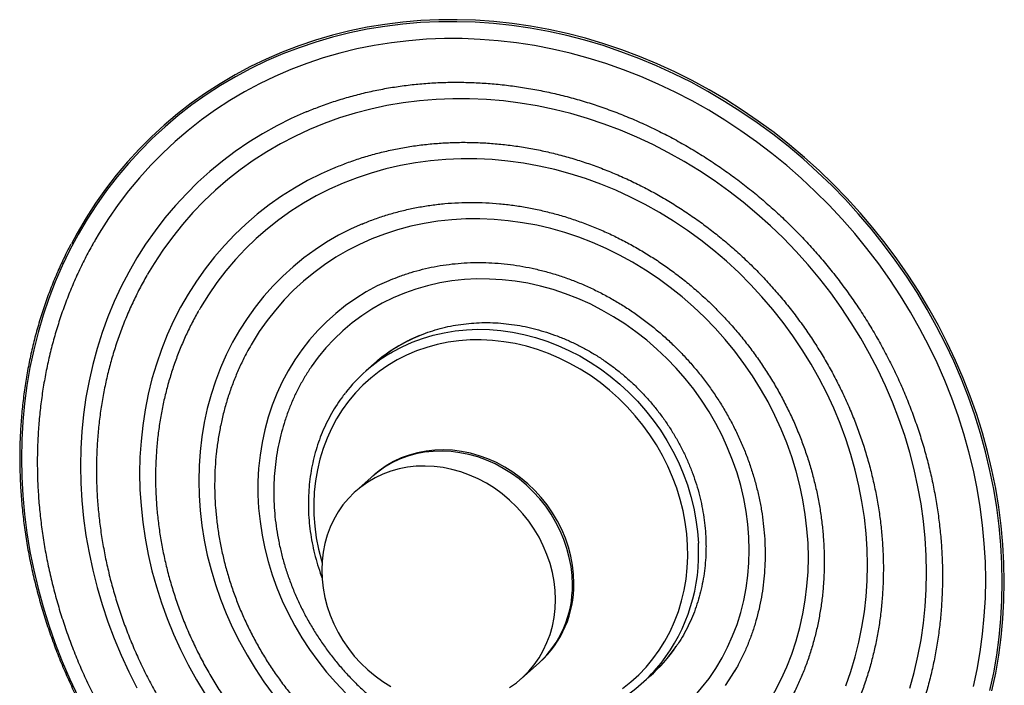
# Paper-space layout '_Dimétrica' of a CAD drawing. Header units: millimetres. Extents: x -394 to 79, y -603 to -123.
# Tile 2 of 2: x -394 to 79, y -443 to -123. Entities that reach past the tile are written whole.
import ezdxf

# ---------------------------------------------------------------- set-up
doc = ezdxf.new("R2010")
doc.units = ezdxf.units.MM

psp = doc.layouts.new('_Dimétrica')

# ---------------------------------------------------------------- linework, layer by layer
at = {"color": 7, "linetype": 'Continuous', "lineweight": 25}
for p, q in [((-223.84, -288.46), (-227.72, -291.89)), ((-223.72, -341.69), (-232.56, -349.48)), ((-153.18, -439.48), (-144.34, -431.69)), ((-95.44, -441.89), (-91.55, -438.46))]:
    psp.add_line(p, q, dxfattribs=at)
at = {"color": 7, "linetype": 'Continuous', "lineweight": 25, "flags": 128}
for points in [[(77.76, -393.12), (77.6, -384.23), (77.11, -375.31), (76.28, -366.37), (75.13, -357.42), (73.66, -348.49), (71.86, -339.57), (69.74, -330.69), (67.3, -321.86), (64.55, -313.08), (61.49, -304.37), (58.12, -295.75), (54.45, -287.22), (50.48, -278.8), (46.22, -270.49), (41.67, -262.32), (36.85, -254.28), (31.76, -246.4), (26.4, -238.69), (20.78, -231.15), (14.91, -223.79), (8.8, -216.63), (2.46, -209.67), (-4.11, -202.93), (-10.89, -196.41), (-17.87, -190.13), (-25.05, -184.09), (-32.42, -178.3), (-39.96, -172.77), (-47.67, -167.51), (-55.53, -162.52), (-63.53, -157.81), (-71.67, -153.38), (-79.93, -149.26), (-88.29, -145.43), (-96.75, -141.91), (-105.3, -138.69), (-113.92, -135.79), (-122.6, -133.21), (-131.33, -130.96), (-140.1, -129.02), (-148.89, -127.42), (-157.69, -126.14), (-166.5, -125.2), (-175.29, -124.59), (-184.05, -124.31), (-192.78, -124.37), (-201.47, -124.76), (-210.09, -125.49), (-218.63, -126.55), (-227.09, -127.94), (-235.46, -129.66), (-243.71, -131.71), (-251.85, -134.08), (-259.85, -136.77), (-267.71, -139.78), (-275.42, -143.1), (-282.96, -146.73), (-290.33, -150.67), (-297.51, -154.9), (-304.5, -159.42), (-311.28, -164.23), (-317.84, -169.32), (-324.18, -174.67), (-330.29, -180.3), (-336.16, -186.18), (-341.78, -192.3), (-347.14, -198.67), (-352.24, -205.26), (-357.06, -212.08), (-361.6, -219.11), (-365.86, -226.34), (-369.83, -233.76), (-373.5, -241.37), (-376.87, -249.14), (-379.94, -257.08), (-382.69, -265.16), (-385.13, -273.38), (-387.24, -281.73), (-389.04, -290.19), (-390.52, -298.76), (-391.67, -307.41), (-392.49, -316.14), (-392.98, -324.94), (-393.15, -333.8), (-392.98, -342.69), (-392.49, -351.61), (-391.67, -360.55), (-390.52, -369.5), (-389.04, -378.43), (-387.24, -387.35), (-385.13, -396.23), (-382.69, -405.06), (-379.94, -413.84), (-376.87, -422.55), (-373.5, -431.17), (-369.83, -439.7), (-365.86, -448.12)], [(78.75, -393.06), (78.58, -384.14), (78.08, -375.18), (77.26, -366.21), (76.11, -357.24), (74.63, -348.27), (72.82, -339.33), (70.7, -330.42), (68.25, -321.55), (65.49, -312.74), (62.41, -304.01), (59.03, -295.36), (55.35, -286.8), (51.37, -278.35), (47.09, -270.01), (42.53, -261.81), (37.69, -253.75), (32.58, -245.84), (27.2, -238.1), (21.57, -230.53), (15.68, -223.15), (9.55, -215.97), (3.19, -208.99), (-3.4, -202.22), (-10.21, -195.68), (-17.21, -189.38), (-24.42, -183.32), (-31.81, -177.51), (-39.38, -171.96), (-47.11, -166.68), (-55, -161.67), (-63.03, -156.95), (-71.19, -152.51), (-79.48, -148.37), (-87.87, -144.53), (-96.36, -140.99), (-104.93, -137.77), (-113.58, -134.86), (-122.29, -132.27), (-131.05, -130.01), (-139.85, -128.07), (-148.67, -126.46), (-157.51, -125.18), (-166.34, -124.23), (-175.16, -123.62), (-183.96, -123.34), (-192.72, -123.4), (-201.43, -123.79), (-210.08, -124.52), (-218.65, -125.59), (-227.14, -126.98), (-235.53, -128.71), (-243.82, -130.76), (-251.98, -133.14), (-260.01, -135.84), (-267.9, -138.86), (-275.63, -142.2), (-283.2, -145.84), (-290.59, -149.79), (-297.8, -154.03), (-304.81, -158.57), (-311.61, -163.39), (-318.2, -168.5), (-324.56, -173.87), (-330.69, -179.51), (-336.58, -185.41), (-342.21, -191.56), (-347.59, -197.95), (-352.71, -204.57), (-357.55, -211.41), (-362.11, -218.46), (-366.38, -225.71), (-369.15, -230.82)], [(69.81, -392.12), (69.65, -383.37), (69.15, -374.59), (68.33, -365.8), (67.18, -357), (65.7, -348.21), (63.9, -339.44), (61.78, -330.71), (59.34, -322.02), (56.58, -313.4), (53.52, -304.85), (50.14, -296.38), (46.47, -288.01), (42.5, -279.75), (38.24, -271.61), (33.7, -263.6), (28.88, -255.74), (23.78, -248.03), (18.43, -240.5), (12.82, -233.14), (6.96, -225.97), (0.86, -219), (-5.46, -212.23), (-12.01, -205.69), (-18.77, -199.38), (-25.73, -193.3), (-32.88, -187.47), (-40.21, -181.9), (-47.71, -176.59), (-55.37, -171.55), (-63.18, -166.78), (-71.13, -162.31), (-79.2, -158.12), (-87.39, -154.24), (-95.68, -150.65), (-104.06, -147.38), (-112.51, -144.42), (-121.03, -141.77), (-129.61, -139.45), (-138.22, -137.45), (-146.87, -135.78), (-155.53, -134.44), (-164.19, -133.43), (-172.84, -132.76), (-181.47, -132.42), (-190.07, -132.41), (-198.62, -132.74), (-207.11, -133.41), (-215.53, -134.4), (-223.86, -135.73), (-232.1, -137.39), (-240.23, -139.38), (-248.24, -141.69), (-256.12, -144.33), (-263.86, -147.28), (-271.44, -150.55), (-278.86, -154.12), (-286.11, -158), (-293.16, -162.17), (-300.02, -166.64), (-306.68, -171.39), (-313.11, -176.42), (-319.33, -181.73), (-325.3, -187.29), (-331.04, -193.11), (-336.52, -199.18), (-341.75, -205.49), (-346.71, -212.03), (-351.39, -218.78), (-355.79, -225.75), (-357.88, -229.29)], [(41.43, -388.55), (41.26, -380.34), (40.77, -372.1), (39.94, -363.86), (38.78, -355.61), (37.3, -347.37), (35.49, -339.16), (33.36, -330.99), (30.92, -322.87), (28.16, -314.82), (25.09, -306.86), (21.71, -298.98), (18.04, -291.22), (14.07, -283.57), (9.82, -276.06), (5.29, -268.69), (0.49, -261.48), (-4.58, -254.44), (-9.9, -247.59), (-15.46, -240.92), (-21.27, -234.46), (-27.29, -228.21), (-33.54, -222.19), (-39.99, -216.4), (-46.64, -210.86), (-53.48, -205.57), (-60.49, -200.55), (-67.65, -195.8), (-74.97, -191.32), (-82.43, -187.13), (-90.01, -183.24), (-97.71, -179.64), (-105.5, -176.36), (-113.38, -173.38), (-121.34, -170.72), (-129.35, -168.38), (-137.42, -166.36), (-145.51, -164.67), (-153.63, -163.32), (-161.75, -162.29), (-169.87, -161.6), (-177.97, -161.25), (-186.03, -161.24), (-194.05, -161.56), (-202, -162.21), (-209.88, -163.2), (-217.68, -164.53), (-225.37, -166.19), (-232.95, -168.17), (-240.41, -170.48), (-247.73, -173.11), (-254.9, -176.06), (-261.91, -179.32), (-268.74, -182.88), (-275.39, -186.75), (-281.84, -190.91), (-288.09, -195.36), (-294.12, -200.08), (-299.92, -205.08), (-305.49, -210.34), (-310.81, -215.86), (-315.87, -221.63), (-320.67, -227.63), (-325.2, -233.85), (-329.46, -240.29), (-332.56, -245.44)], [(-256.17, -167.46), (-256.44, -167.57), (-263.6, -170.77), (-270.59, -174.27), (-277.4, -178.08), (-284.02, -182.17), (-290.45, -186.56), (-296.66, -191.22), (-302.65, -196.16), (-308.42, -201.36), (-313.94, -206.81), (-319.22, -212.52), (-324.24, -218.46), (-329, -224.63), (-333.49, -231.02), (-337.71, -237.63), (-341.63, -244.43), (-345.27, -251.41), (-348.61, -258.58), (-351.64, -265.91), (-354.37, -273.4), (-356.79, -281.02), (-358.9, -288.78), (-360.69, -296.66), (-362.15, -304.64), (-363.29, -312.72), (-364.11, -320.87), (-364.6, -329.09), (-364.77, -337.37), (-364.6, -345.69), (-364.11, -354.04), (-363.29, -362.4), (-362.15, -370.76), (-360.69, -379.11), (-358.9, -387.44), (-356.79, -395.73), (-354.37, -403.96), (-351.64, -412.14), (-348.61, -420.23), (-345.27, -428.24), (-341.63, -436.15), (-337.71, -443.94)], [(13.05, -384.97), (12.88, -377.39), (12.39, -369.78), (11.57, -362.17), (10.42, -354.55), (8.94, -346.95), (7.15, -339.38), (5.03, -331.86), (2.61, -324.4), (-0.13, -317.02), (-3.17, -309.72), (-6.51, -302.53), (-10.14, -295.46), (-14.06, -288.52), (-18.25, -281.72), (-22.71, -275.08), (-27.44, -268.61), (-32.41, -262.33), (-37.63, -256.23), (-43.07, -250.35), (-48.74, -244.69), (-54.62, -239.25), (-60.7, -234.05), (-66.97, -229.11), (-73.41, -224.42), (-80.01, -220), (-86.76, -215.86), (-93.65, -212), (-100.67, -208.44), (-107.79, -205.17), (-115.01, -202.21), (-122.32, -199.56), (-129.69, -197.23), (-137.11, -195.22), (-144.58, -193.53), (-152.07, -192.17), (-159.57, -191.14), (-167.06, -190.45), (-174.54, -190.09), (-181.99, -190.06), (-189.39, -190.37), (-196.73, -191.01), (-203.99, -191.99), (-211.17, -193.29), (-218.24, -194.93), (-225.19, -196.89), (-232.01, -199.17), (-238.69, -201.76), (-245.22, -204.68), (-251.57, -207.89), (-257.75, -211.41), (-263.73, -215.22), (-269.5, -219.32), (-275.06, -223.69), (-280.4, -228.34), (-285.49, -233.24), (-290.34, -238.4), (-294.94, -243.8), (-299.26, -249.43), (-303.32, -255.28), (-307.09, -261.34), (-307.86, -262.65)], [(-243.48, -194.66), (-249.25, -197.26), (-255.76, -200.55), (-262.1, -204.15), (-268.24, -208.03), (-274.18, -212.21), (-279.9, -216.67), (-285.4, -221.4), (-290.66, -226.39), (-295.67, -231.63), (-300.43, -237.12), (-304.92, -242.85), (-309.14, -248.79), (-313.08, -254.95), (-316.73, -261.31), (-320.09, -267.86), (-323.15, -274.59), (-325.9, -281.48), (-328.34, -288.52), (-330.46, -295.7), (-332.26, -303.01), (-333.74, -310.43), (-334.9, -317.95), (-335.72, -325.55), (-336.22, -333.22), (-336.38, -340.95), (-336.22, -348.72), (-335.72, -356.51), (-334.9, -364.32), (-333.74, -372.13), (-332.26, -379.92), (-330.46, -387.68), (-328.34, -395.4), (-325.9, -403.06), (-323.15, -410.64), (-320.09, -418.14), (-316.73, -425.53), (-313.08, -432.81), (-309.14, -439.97), (-304.92, -446.98)], [(-229.45, -221.3), (-234.87, -223.74), (-240.83, -226.78), (-246.61, -230.11), (-252.19, -233.75), (-257.57, -237.66), (-262.72, -241.86), (-267.65, -246.32), (-272.33, -251.03), (-276.76, -256), (-280.93, -261.2), (-284.83, -266.63), (-288.45, -272.27), (-291.78, -278.11), (-294.81, -284.13), (-297.55, -290.33), (-299.98, -296.7), (-302.09, -303.21), (-303.89, -309.85), (-305.36, -316.61), (-306.51, -323.47), (-307.34, -330.42), (-307.83, -337.44), (-308, -344.52), (-307.83, -351.64), (-307.34, -358.79), (-306.51, -365.95), (-305.36, -373.1), (-303.89, -380.23), (-302.09, -387.33), (-299.98, -394.37), (-297.55, -401.34), (-294.81, -408.24), (-291.78, -415.03), (-288.45, -421.71), (-284.83, -428.26), (-280.93, -434.67), (-276.76, -440.92), (-272.33, -447)], [(-15.34, -381.4), (-15.5, -374.5), (-15.99, -367.57), (-16.81, -360.64), (-17.95, -353.71), (-19.41, -346.8), (-21.19, -339.93), (-23.28, -333.12), (-25.69, -326.38), (-28.39, -319.72), (-31.4, -313.16), (-34.69, -306.72), (-38.27, -300.41), (-42.12, -294.24), (-46.24, -288.23), (-50.62, -282.4), (-55.24, -276.75), (-60.09, -271.3), (-65.17, -266.07), (-70.47, -261.06), (-75.96, -256.28), (-81.64, -251.75), (-87.5, -247.47), (-93.52, -243.47), (-99.69, -239.74), (-105.99, -236.29), (-112.4, -233.14), (-118.93, -230.28), (-125.54, -227.74), (-132.23, -225.5), (-138.97, -223.58), (-145.76, -221.99), (-152.57, -220.72), (-159.4, -219.77), (-166.22, -219.16), (-173.02, -218.88), (-179.79, -218.93), (-186.51, -219.32), (-193.16, -220.03), (-199.73, -221.08), (-206.2, -222.45), (-212.56, -224.15), (-218.8, -226.17), (-224.89, -228.5), (-230.83, -231.15), (-236.6, -234.1), (-242.19, -237.34), (-247.59, -240.88), (-252.78, -244.7), (-257.75, -248.79), (-262.49, -253.15), (-266.99, -257.75), (-271.23, -262.61), (-275.22, -267.69), (-278.94, -273), (-282.37, -278.51), (-282.81, -279.25)], [(-215.74, -248.08), (-216.82, -248.54), (-222.27, -251.09), (-227.55, -253.94), (-232.65, -257.09), (-237.54, -260.53), (-242.21, -264.24), (-246.66, -268.22), (-250.87, -272.46), (-254.82, -276.94), (-258.52, -281.66), (-261.94, -286.59), (-265.08, -291.74), (-267.93, -297.07), (-270.49, -302.59), (-272.74, -308.27), (-274.68, -314.1), (-276.3, -320.06), (-277.61, -326.14), (-278.59, -332.32), (-279.25, -338.58), (-279.58, -344.91), (-279.58, -351.29), (-279.25, -357.71), (-278.59, -364.14), (-277.61, -370.56), (-276.3, -376.97), (-274.68, -383.34), (-272.74, -389.66), (-270.49, -395.91), (-267.93, -402.07), (-265.08, -408.12), (-261.94, -414.06), (-258.52, -419.86), (-254.82, -425.5), (-250.87, -430.98), (-246.66, -436.28), (-242.21, -441.38), (-237.54, -446.27)], [(-43.72, -377.82), (-43.88, -371.63), (-44.38, -365.42), (-45.19, -359.21), (-46.34, -353), (-47.8, -346.83), (-49.58, -340.7), (-51.68, -334.64), (-54.08, -328.67), (-56.77, -322.79), (-59.76, -317.03), (-63.03, -311.4), (-66.58, -305.93), (-70.38, -300.62), (-74.44, -295.49), (-78.74, -290.56), (-83.27, -285.84), (-88.01, -281.34), (-92.95, -277.08), (-98.08, -273.06), (-103.38, -269.31), (-108.83, -265.83), (-114.43, -262.63), (-120.15, -259.73), (-125.98, -257.12), (-131.9, -254.81), (-137.9, -252.82), (-143.95, -251.15), (-150.05, -249.81), (-156.16, -248.79), (-162.28, -248.1), (-168.39, -247.74), (-174.46, -247.72), (-180.49, -248.03), (-186.45, -248.68), (-192.33, -249.65), (-198.11, -250.96), (-203.77, -252.59), (-209.3, -254.53), (-214.68, -256.8), (-219.89, -259.37), (-224.93, -262.23), (-229.77, -265.4), (-234.41, -268.84), (-238.82, -272.56), (-243, -276.54), (-246.94, -280.77), (-250.61, -285.23), (-254.02, -289.93), (-254.05, -289.97)], [(-128.61, -394.38), (-128.78, -390.03), (-129.27, -385.66), (-130.09, -381.31), (-131.23, -376.99), (-132.68, -372.72), (-134.44, -368.55), (-136.49, -364.48), (-138.83, -360.55), (-141.44, -356.78), (-144.3, -353.18), (-147.4, -349.78), (-150.71, -346.61), (-154.23, -343.67), (-157.93, -340.99), (-161.78, -338.58), (-165.77, -336.46), (-169.87, -334.64), (-174.05, -333.12), (-178.3, -331.93), (-182.59, -331.06), (-186.89, -330.51), (-191.17, -330.31), (-195.42, -330.43), (-199.61, -330.89), (-203.71, -331.68), (-207.7, -332.8), (-211.55, -334.24), (-215.24, -335.99), (-218.76, -338.04), (-222.08, -340.38), (-224.42, -342.31)], [(-128.61, -394.38), (-128.78, -390.03), (-129.27, -385.66), (-130.09, -381.31), (-131.23, -376.99), (-132.68, -372.72), (-134.44, -368.55), (-136.49, -364.48), (-138.83, -360.55), (-141.44, -356.78), (-144.3, -353.18), (-147.4, -349.78), (-150.71, -346.61), (-154.23, -343.67), (-157.93, -340.99), (-161.78, -338.58), (-165.77, -336.46), (-169.87, -334.64), (-174.05, -333.12), (-178.3, -331.93), (-182.59, -331.06), (-186.89, -330.51), (-191.17, -330.31), (-195.42, -330.43), (-199.61, -330.89), (-203.71, -331.68), (-207.7, -332.8), (-211.55, -334.24), (-215.24, -335.99), (-218.76, -338.04), (-222.08, -340.38), (-224.42, -342.31)], [(-127.91, -393.76), (-128.07, -389.41), (-128.56, -385.04), (-129.38, -380.68), (-130.52, -376.36), (-131.97, -372.1), (-133.73, -367.92), (-135.79, -363.86), (-138.12, -359.93), (-140.73, -356.15), (-143.59, -352.56), (-146.69, -349.16), (-150.01, -345.99), (-153.52, -343.05), (-157.22, -340.37), (-161.07, -337.96), (-165.06, -335.84), (-169.16, -334.02), (-173.34, -332.5), (-177.59, -331.3), (-181.88, -330.43), (-186.18, -329.89), (-190.47, -329.68), (-194.72, -329.81), (-198.9, -330.27), (-203, -331.06), (-206.99, -332.18), (-210.84, -333.61), (-214.54, -335.36), (-218.05, -337.41), (-221.37, -339.75), (-223.72, -341.69)], [(-136.74, -401.55), (-136.91, -397.2), (-137.4, -392.84), (-138.22, -388.48), (-139.36, -384.16), (-140.81, -379.9), (-142.57, -375.72), (-144.63, -371.65), (-146.96, -367.72), (-149.57, -363.95), (-152.43, -360.35), (-155.53, -356.96), (-158.84, -353.78), (-162.36, -350.84), (-166.06, -348.16), (-169.91, -345.76), (-173.9, -343.63), (-178, -341.81), (-182.18, -340.3), (-186.43, -339.1), (-190.72, -338.23), (-195.02, -337.69), (-199.31, -337.48), (-203.55, -337.6), (-207.74, -338.06), (-211.84, -338.85), (-215.83, -339.97), (-219.68, -341.41), (-223.38, -343.16), (-226.89, -345.21), (-230.21, -347.55), (-233.31, -350.16), (-236.17, -353.04), (-238.78, -356.15), (-241.11, -359.5), (-243.17, -363.05), (-244.92, -366.78), (-246.38, -370.67), (-247.52, -374.71), (-248.34, -378.86), (-248.83, -383.1), (-248.99, -387.41), (-248.83, -391.76), (-248.34, -396.13), (-247.52, -400.49), (-246.38, -404.81), (-244.92, -409.07), (-243.17, -413.25), (-241.11, -417.31), (-238.78, -421.24), (-236.17, -425.02), (-233.31, -428.61), (-230.21, -432.01), (-226.89, -435.18), (-223.38, -438.12), (-219.68, -440.8), (-215.83, -443.21)], [(-103.34, -471.28), (-98.08, -468.88), (-92.95, -466.16), (-88.01, -463.14), (-83.27, -459.84), (-78.74, -456.25), (-74.44, -452.41), (-70.38, -448.3), (-66.58, -443.95), (-63.03, -439.37), (-59.76, -434.57), (-56.77, -429.56), (-54.08, -424.36), (-51.68, -418.99), (-49.58, -413.46), (-47.8, -407.78), (-46.34, -401.98), (-45.19, -396.06), (-44.38, -390.05), (-43.88, -383.96), (-43.72, -377.82)], [(-89.93, -498.18), (-87.5, -497.13), (-81.64, -494.33), (-75.96, -491.24), (-70.47, -487.84), (-65.17, -484.16), (-60.09, -480.21), (-55.24, -475.98), (-50.62, -471.5), (-46.24, -466.77), (-42.12, -461.8), (-38.27, -456.6), (-34.69, -451.19), (-31.4, -445.58), (-28.39, -439.78), (-25.69, -433.8), (-23.28, -427.67), (-21.19, -421.38), (-19.41, -414.96), (-17.95, -408.42), (-16.81, -401.78), (-15.99, -395.06), (-15.5, -388.25), (-15.34, -381.4)], [(2.61, -442.91), (5.03, -436.06), (7.15, -429.07), (8.94, -421.96), (10.42, -414.73), (11.57, -407.4), (12.39, -399.99), (12.88, -392.51), (13.05, -384.97)], [(33.36, -444.07), (35.49, -436.44), (37.3, -428.69), (38.78, -420.82), (39.94, -412.86), (40.77, -404.82), (41.26, -396.71), (41.43, -388.55)], [(63.9, -443.31), (65.7, -435), (67.18, -426.58), (68.33, -418.07), (69.15, -409.49), (69.65, -400.83), (69.81, -392.12)], [(71.86, -445.19), (73.66, -436.73), (75.13, -428.16), (76.28, -419.51), (77.11, -410.78), (77.6, -401.98), (77.76, -393.12)], [(72.82, -445.3), (74.63, -436.81), (76.11, -428.22), (77.26, -419.53), (78.08, -410.77), (78.58, -401.94), (78.75, -393.06)], [(-158.84, -443.76), (-155.53, -441.42), (-152.43, -438.8), (-149.57, -435.93), (-146.96, -432.81), (-144.63, -429.47), (-142.57, -425.92), (-140.81, -422.19), (-139.36, -418.29), (-138.22, -414.26), (-137.4, -410.11), (-136.91, -405.86), (-136.74, -401.55)], [(-55.12, -442.82), (-51.84, -437.78), (-50.61, -435.72)]]:
    psp.add_lwpolyline(points, dxfattribs=at)
at = {"color": 8, "linetype": 'Continuous', "lineweight": 25, "flags": 128}
for points in [[(-215.97, -283.33), (-214.96, -282.74), (-210.32, -280.28), (-205.5, -278.11), (-200.53, -276.26), (-195.42, -274.73), (-190.2, -273.52), (-184.87, -272.64), (-179.46, -272.09), (-173.99, -271.88), (-168.48, -272), (-162.94, -272.45), (-157.4, -273.23), (-151.87, -274.34), (-146.38, -275.78), (-140.93, -277.54), (-135.57, -279.61), (-130.29, -281.98), (-125.12, -284.66), (-120.08, -287.62), (-115.19, -290.87), (-110.46, -294.38), (-105.91, -298.14), (-101.55, -302.15), (-97.41, -306.38), (-93.49, -310.83), (-89.81, -315.47), (-86.38, -320.29), (-83.22, -325.28), (-80.33, -330.41), (-77.73, -335.67), (-75.42, -341.05), (-73.41, -346.51), (-71.72, -352.04), (-70.34, -357.63), (-69.28, -363.24), (-68.54, -368.88), (-68.13, -374.5)], [(-73.28, -375.44), (-73.69, -369.94), (-74.42, -364.43), (-75.47, -358.93), (-76.84, -353.47), (-78.53, -348.06), (-80.52, -342.73), (-82.81, -337.48), (-85.4, -332.35), (-88.27, -327.35), (-91.42, -322.5), (-94.82, -317.81), (-98.47, -313.31), (-102.36, -309.01), (-106.47, -304.93), (-110.79, -301.07), (-115.3, -297.46), (-119.98, -294.11), (-124.82, -291.03), (-129.79, -288.22), (-134.89, -285.71), (-140.09, -283.51), (-145.38, -281.61), (-150.73, -280.02), (-156.12, -278.76), (-161.54, -277.82), (-166.96, -277.22), (-172.37, -276.94), (-177.75, -277), (-183.07, -277.39), (-188.32, -278.11), (-193.47, -279.16), (-198.52, -280.53), (-203.43, -282.23), (-208.2, -284.24), (-212.8, -286.55), (-217.22, -289.16), (-221.44, -292.06), (-225.45, -295.24), (-229.24, -298.68), (-232.78, -302.38), (-236.06, -306.31), (-239.08, -310.48), (-241.82, -314.85), (-244.27, -319.42), (-246.43, -324.16), (-248.28, -329.07), (-249.83, -334.11), (-251.05, -339.29), (-251.95, -344.56), (-252.53, -349.93), (-252.78, -355.36), (-252.71, -360.83), (-252.3, -366.33), (-251.58, -371.84), (-250.52, -377.34), (-249.15, -382.8), (-248.88, -383.76)], [(-104.55, -444.21), (-100.54, -441.04), (-96.75, -437.59), (-93.21, -433.9), (-89.93, -429.96), (-86.91, -425.8), (-84.17, -421.43), (-81.72, -416.86), (-79.56, -412.11), (-77.71, -407.21), (-76.17, -402.16), (-74.94, -396.99), (-74.04, -391.71), (-73.46, -386.35), (-73.21, -380.92), (-73.28, -375.44)]]:
    psp.add_lwpolyline(points, dxfattribs=at)
at = {"color": 7, "linetype": 'Continuous', "lineweight": 25}
for centre, radius, start, end in [((-171.91, -347.42), 78.57, 112.4791, 131.3711), ((-172.06, -347.22), 78.32, 116.9613, 131.3851), ((-176.15, -350.37), 77.98, 120.7137, 142.0264), ((-178.68, -395.21), 50.08, 312.1903, 0.9454), ((-177.97, -394.59), 50.08, 312.1903, 0.9454), ((-143.35, -379.77), 78.28, 311.4309, 325.6429), ((-143.35, -379.77), 78.28, 311.4312, 325.5667), ((-147.01, -383.42), 77.96, 301.1824, 321.457)]:
    psp.add_arc(centre, radius, start, end, dxfattribs=at)
at = {"color": 8, "linetype": 'Continuous', "lineweight": 25}
psp.add_arc((-153.53, -379.45), 85.54, 322.1021, 3.3192, dxfattribs=at)
at = {"color": 7, "linetype": 'Continuous', "lineweight": 25}
for points, knots in [([(-256.27, -167.52), (-254.28, -166.71), (-250, -164.95), (-243.27, -162.6), (-236.14, -160.41), (-228.88, -158.51), (-221.53, -156.9), (-214.08, -155.58), (-206.55, -154.56), (-198.96, -153.84), (-191.3, -153.42), (-183.6, -153.29), (-175.86, -153.46), (-168.1, -153.93), (-160.32, -154.7), (-152.53, -155.76), (-144.76, -157.12), (-137, -158.77), (-129.27, -160.71), (-121.58, -162.94), (-113.94, -165.45), (-106.36, -168.25), (-98.86, -171.32), (-91.43, -174.66), (-84.11, -178.28), (-76.88, -182.15), (-69.77, -186.28), (-62.79, -190.67), (-55.93, -195.29), (-49.23, -200.16), (-42.67, -205.26), (-36.28, -210.58), (-30.06, -216.12), (-24.03, -221.87), (-18.18, -227.82), (-12.53, -233.97), (-7.08, -240.29), (-1.85, -246.79), (3.15, -253.46), (7.93, -260.28), (12.48, -267.25), (16.78, -274.35), (20.84, -281.58), (24.64, -288.93), (28.19, -296.38), (31.47, -303.92), (34.48, -311.55), (37.22, -319.25), (39.68, -327.01), (41.87, -334.83), (43.77, -342.68), (45.38, -350.56), (46.71, -358.46), (47.75, -366.37), (48.49, -374.27), (48.94, -382.01), (49.06, -387.39), (49.06, -390.15), (49.06, -390.43)], [0, 0, 0, 0, 0.015957, 0.034271, 0.052578, 0.070878, 0.089169, 0.107453, 0.125728, 0.143996, 0.162255, 0.180507, 0.198752, 0.21699, 0.235221, 0.253446, 0.271665, 0.289878, 0.308087, 0.326292, 0.344492, 0.362688, 0.380881, 0.399072, 0.417259, 0.435444, 0.453627, 0.471808, 0.489988, 0.508166, 0.526342, 0.544518, 0.562693, 0.580867, 0.599041, 0.617214, 0.635386, 0.653559, 0.671731, 0.689903, 0.708075, 0.726248, 0.744421, 0.762595, 0.780769, 0.798944, 0.817121, 0.835298, 0.853478, 0.871659, 0.889843, 0.908029, 0.926218, 0.944411, 0.962607, 0.980808, 0.998063, 1, 1, 1, 1]), ([(-243.61, -194.73), (-241.64, -193.92), (-237.55, -192.23), (-231.18, -190.01), (-224.54, -188), (-217.79, -186.29), (-210.94, -184.87), (-204.01, -183.74), (-196.99, -182.91), (-189.92, -182.37), (-182.79, -182.13), (-175.61, -182.19), (-168.41, -182.55), (-161.19, -183.21), (-153.97, -184.16), (-146.75, -185.41), (-139.55, -186.95), (-132.37, -188.78), (-125.24, -190.89), (-118.16, -193.29), (-111.15, -195.97), (-104.21, -198.92), (-97.36, -202.15), (-90.61, -205.64), (-83.96, -209.39), (-77.44, -213.39), (-71.05, -217.64), (-64.8, -222.13), (-58.71, -226.85), (-52.77, -231.79), (-47.01, -236.95), (-41.43, -242.32), (-36.04, -247.89), (-30.86, -253.65), (-25.87, -259.58), (-21.11, -265.69), (-16.57, -271.96), (-12.26, -278.38), (-8.2, -284.94), (-4.37, -291.62), (-0.8, -298.43), (2.51, -305.33), (5.56, -312.34), (8.34, -319.43), (10.85, -326.58), (13.08, -333.8), (15.03, -341.07), (16.7, -348.37), (18.08, -355.69), (19.18, -363.03), (19.98, -370.36), (20.49, -377.69), (20.67, -383.18), (20.68, -386.23), (20.68, -386.85)], [0, 0, 0, 0, 0.018307, 0.037978, 0.057639, 0.07729, 0.09693, 0.11656, 0.136178, 0.155785, 0.175383, 0.19497, 0.214547, 0.234116, 0.253676, 0.273228, 0.292773, 0.312311, 0.331843, 0.35137, 0.370892, 0.390409, 0.409923, 0.429433, 0.44894, 0.468445, 0.487947, 0.507448, 0.526946, 0.546443, 0.565939, 0.585434, 0.604928, 0.624422, 0.643915, 0.663408, 0.6829, 0.702393, 0.721886, 0.741379, 0.760873, 0.780368, 0.799864, 0.819361, 0.838861, 0.858362, 0.877867, 0.897374, 0.916885, 0.9364, 0.95592, 0.975445, 0.994977, 1, 1, 1, 1]), ([(-229.58, -221.4), (-228.74, -221.04), (-225.98, -219.84), (-221.14, -218.11), (-215.09, -216.2), (-208.92, -214.59), (-202.66, -213.27), (-196.3, -212.25), (-189.87, -211.52), (-183.37, -211.08), (-176.83, -210.95), (-170.25, -211.11), (-163.64, -211.57), (-157.02, -212.33), (-150.4, -213.38), (-143.8, -214.73), (-137.22, -216.36), (-130.68, -218.28), (-124.2, -220.49), (-117.78, -222.97), (-111.43, -225.73), (-105.18, -228.75), (-99.03, -232.04), (-92.99, -235.59), (-87.08, -239.38), (-81.3, -243.42), (-75.67, -247.69), (-70.21, -252.19), (-64.91, -256.9), (-59.8, -261.82), (-54.87, -266.94), (-50.15, -272.25), (-45.63, -277.74), (-41.34, -283.39), (-37.27, -289.2), (-33.44, -295.15), (-29.85, -301.23), (-26.51, -307.44), (-23.42, -313.75), (-20.6, -320.16), (-18.04, -326.66), (-15.76, -333.22), (-13.75, -339.84), (-12.02, -346.51), (-10.58, -353.2), (-9.42, -359.92), (-8.55, -366.64), (-7.98, -373.36), (-7.73, -378.9), (-7.71, -382.2), (-7.7, -383.27)], [0, 0, 0, 0, 0.009379, 0.030874, 0.052355, 0.073821, 0.095272, 0.116707, 0.138127, 0.159531, 0.180921, 0.202296, 0.223658, 0.245007, 0.266345, 0.287672, 0.30899, 0.330298, 0.351599, 0.372893, 0.394181, 0.415464, 0.436741, 0.458015, 0.479285, 0.500552, 0.521817, 0.543079, 0.56434, 0.585599, 0.606856, 0.628113, 0.64937, 0.670625, 0.691881, 0.713137, 0.734393, 0.75565, 0.776908, 0.798168, 0.819429, 0.840694, 0.861961, 0.883232, 0.904508, 0.925788, 0.947075, 0.96837, 0.989672, 1, 1, 1, 1]), ([(-369.38, -231.05), (-370.23, -232.68), (-372.32, -236.68), (-375.34, -243.23), (-378.46, -250.65), (-381.3, -258.22), (-383.87, -265.91), (-386.15, -273.73), (-388.14, -281.66), (-389.85, -289.7), (-391.26, -297.82), (-392.38, -306.03), (-393.21, -314.31), (-393.75, -322.65), (-393.99, -331.04), (-393.93, -339.48), (-393.58, -347.94), (-392.93, -356.42), (-391.99, -364.91), (-390.76, -373.4), (-389.23, -381.88), (-387.42, -390.33), (-385.31, -398.75), (-382.93, -407.12), (-380.26, -415.44), (-377.31, -423.7), (-374.09, -431.88), (-370.59, -439.97), (-366.84, -447.97), (-362.81, -455.86), (-358.54, -463.64), (-354.01, -471.29), (-349.23, -478.81), (-344.22, -486.18), (-338.97, -493.4), (-333.5, -500.46), (-327.8, -507.34), (-321.89, -514.04), (-315.78, -520.56), (-309.47, -526.88), (-302.97, -533), (-296.29, -538.9), (-289.43, -544.58), (-282.41, -550.04), (-275.24, -555.26), (-267.91, -560.25), (-260.45, -564.99), (-252.86, -569.47), (-245.15, -573.7), (-237.33, -577.66), (-229.41, -581.36), (-221.41, -584.78), (-213.32, -587.93), (-205.16, -590.8), (-196.94, -593.38), (-188.68, -595.67), (-180.37, -597.68), (-172.04, -599.39), (-163.68, -600.81), (-155.32, -601.92), (-146.97, -602.75), (-138.62, -603.27), (-130.3, -603.49), (-122.02, -603.41), (-113.78, -603.03), (-105.59, -602.35), (-97.47, -601.37), (-89.42, -600.1), (-81.46, -598.53), (-73.6, -596.66), (-65.84, -594.51), (-58.2, -592.05), (-51.46, -589.64), (-47.33, -587.92), (-45.65, -587.22)], [0, 0, 0, 0, 0.0097, 0.023708, 0.037715, 0.051724, 0.065732, 0.07974, 0.093749, 0.107758, 0.121767, 0.135776, 0.149786, 0.163796, 0.177806, 0.191816, 0.205826, 0.219836, 0.233847, 0.247858, 0.261868, 0.275879, 0.28989, 0.303901, 0.317913, 0.331924, 0.345935, 0.359947, 0.373958, 0.38797, 0.401981, 0.415993, 0.430005, 0.444016, 0.458028, 0.47204, 0.486051, 0.500063, 0.514075, 0.528086, 0.542098, 0.55611, 0.570122, 0.584133, 0.598145, 0.612157, 0.626169, 0.64018, 0.654192, 0.668203, 0.682215, 0.696226, 0.710238, 0.724249, 0.73826, 0.752271, 0.766282, 0.780293, 0.794304, 0.808315, 0.822325, 0.836336, 0.850346, 0.864356, 0.878365, 0.892375, 0.906384, 0.920394, 0.934402, 0.948411, 0.96242, 0.976428, 0.990436, 1, 1, 1, 1]), ([(-357.94, -229.44), (-358.25, -229.96), (-359.89, -232.74), (-362.62, -237.94), (-366.1, -245.04), (-369.28, -252.31), (-372.2, -259.71), (-374.84, -267.26), (-377.19, -274.93), (-379.26, -282.71), (-381.03, -290.6), (-382.52, -298.58), (-383.71, -306.65), (-384.61, -314.79), (-385.22, -323), (-385.52, -331.26), (-385.53, -339.56), (-385.25, -347.89), (-384.66, -356.24), (-383.78, -364.6), (-382.6, -372.96), (-381.13, -381.31), (-379.37, -389.63), (-377.32, -397.92), (-374.99, -406.16), (-372.36, -414.35), (-369.46, -422.47), (-366.29, -430.51), (-362.84, -438.47), (-359.12, -446.33), (-355.14, -454.07), (-350.9, -461.71), (-346.41, -469.21), (-341.67, -476.57), (-336.69, -483.79), (-331.48, -490.85), (-326.05, -497.74), (-320.39, -504.46), (-314.52, -510.99), (-308.44, -517.33), (-302.17, -523.47), (-295.71, -529.4), (-289.07, -535.12), (-282.26, -540.61), (-275.28, -545.87), (-268.15, -550.89), (-260.88, -555.67), (-253.47, -560.2), (-245.93, -564.47), (-238.28, -568.48), (-230.52, -572.22), (-222.67, -575.68), (-214.73, -578.87), (-206.71, -581.78), (-198.63, -584.41), (-190.5, -586.74), (-182.33, -588.79), (-174.12, -590.53), (-165.88, -591.99), (-157.64, -593.14), (-149.4, -593.99), (-141.17, -594.55), (-132.96, -594.8), (-124.78, -594.74), (-116.64, -594.39), (-108.56, -593.73), (-100.54, -592.78), (-92.59, -591.52), (-84.73, -589.97), (-76.97, -588.12), (-69.31, -585.98), (-61.77, -583.54), (-55.13, -581.14), (-51.08, -579.44), (-49.44, -578.75)], [0, 0, 0, 0, 0.003252, 0.017288, 0.031328, 0.045372, 0.059421, 0.073474, 0.087532, 0.101595, 0.115662, 0.129734, 0.143811, 0.157893, 0.171979, 0.186069, 0.200163, 0.214261, 0.228362, 0.242467, 0.256575, 0.270686, 0.284799, 0.298915, 0.313033, 0.327153, 0.341275, 0.355399, 0.369523, 0.38365, 0.397777, 0.411905, 0.426035, 0.440165, 0.454295, 0.468427, 0.482558, 0.49669, 0.510823, 0.524955, 0.539088, 0.553221, 0.567353, 0.581486, 0.595618, 0.609749, 0.623881, 0.638011, 0.652141, 0.66627, 0.680398, 0.694524, 0.708649, 0.722773, 0.736894, 0.751014, 0.765131, 0.779245, 0.793357, 0.807465, 0.82157, 0.835672, 0.849769, 0.863862, 0.877951, 0.892036, 0.906116, 0.920191, 0.934261, 0.948326, 0.962386, 0.976441, 0.990491, 1, 1, 1, 1]), ([(-215.87, -248.16), (-214.41, -247.56), (-211.2, -246.25), (-206.08, -244.55), (-200.57, -243.02), (-194.95, -241.79), (-189.24, -240.84), (-183.46, -240.2), (-177.61, -239.85), (-171.72, -239.79), (-165.79, -240.04), (-159.85, -240.58), (-153.89, -241.42), (-147.95, -242.54), (-142.03, -243.96), (-136.14, -245.67), (-130.31, -247.66), (-124.54, -249.92), (-118.85, -252.46), (-113.25, -255.27), (-107.76, -258.33), (-102.39, -261.65), (-97.15, -265.21), (-92.05, -269.01), (-87.12, -273.04), (-82.35, -277.28), (-77.76, -281.73), (-73.37, -286.37), (-69.17, -291.2), (-65.19, -296.2), (-61.43, -301.37), (-57.91, -306.68), (-54.62, -312.12), (-51.58, -317.69), (-48.8, -323.37), (-46.27, -329.14), (-44.02, -335), (-42.03, -340.92), (-40.33, -346.89), (-38.9, -352.9), (-37.76, -358.93), (-36.91, -364.98), (-36.34, -371.01), (-36.11, -375.92), (-36.09, -378.81), (-36.09, -379.7)], [0, 0, 0, 0, 0.020035, 0.043929, 0.0678, 0.091648, 0.115471, 0.139271, 0.163047, 0.186799, 0.210531, 0.234242, 0.257934, 0.28161, 0.30527, 0.328917, 0.352551, 0.376175, 0.39979, 0.423396, 0.446996, 0.470589, 0.494178, 0.517763, 0.541343, 0.564921, 0.588497, 0.612071, 0.635643, 0.659215, 0.682786, 0.706357, 0.729928, 0.7535, 0.777074, 0.800649, 0.824228, 0.847811, 0.871398, 0.894992, 0.918593, 0.942202, 0.965822, 0.989454, 1, 1, 1, 1]), ([(-332.63, -245.57), (-332.72, -245.72), (-334.08, -247.96), (-336.47, -252.46), (-339.77, -259.08), (-342.77, -265.87), (-345.51, -272.81), (-347.96, -279.87), (-350.14, -287.07), (-352.02, -294.37), (-353.62, -301.78), (-354.92, -309.29), (-355.93, -316.87), (-356.64, -324.52), (-357.06, -332.23), (-357.18, -339.98), (-357.01, -347.77), (-356.53, -355.59), (-355.76, -363.41), (-354.69, -371.24), (-353.33, -379.05), (-351.68, -386.84), (-349.74, -394.59), (-347.51, -402.3), (-345, -409.95), (-342.21, -417.53), (-339.14, -425.03), (-335.8, -432.44), (-332.2, -439.74), (-328.33, -446.93), (-324.22, -453.99), (-319.85, -460.92), (-315.24, -467.71), (-310.4, -474.34), (-305.32, -480.8), (-300.03, -487.09), (-294.53, -493.19), (-288.82, -499.1), (-282.91, -504.81), (-276.82, -510.3), (-270.55, -515.58), (-264.11, -520.63), (-257.51, -525.45), (-250.76, -530.03), (-243.87, -534.35), (-236.85, -538.42), (-229.72, -542.23), (-222.47, -545.78), (-215.13, -549.05), (-207.7, -552.04), (-200.19, -554.76), (-192.63, -557.18), (-185, -559.32), (-177.34, -561.17), (-169.65, -562.71), (-161.94, -563.97), (-154.22, -564.92), (-146.5, -565.57), (-138.8, -565.92), (-131.13, -565.96), (-123.5, -565.71), (-115.92, -565.15), (-108.41, -564.29), (-100.96, -563.13), (-93.6, -561.67), (-86.34, -559.92), (-79.18, -557.88), (-72.15, -555.53), (-66.81, -553.56), (-63.87, -552.29), (-63.18, -551.99)], [0, 0, 0, 0, 0.001033, 0.016017, 0.031006, 0.046001, 0.061001, 0.076007, 0.091019, 0.106037, 0.121061, 0.136092, 0.151128, 0.16617, 0.181218, 0.196272, 0.21133, 0.226393, 0.241461, 0.256533, 0.271608, 0.286687, 0.301769, 0.316854, 0.331942, 0.347032, 0.362124, 0.377218, 0.392313, 0.40741, 0.422508, 0.437608, 0.452708, 0.467809, 0.48291, 0.498012, 0.513115, 0.528218, 0.543321, 0.558424, 0.573526, 0.588629, 0.603731, 0.618832, 0.633933, 0.649033, 0.664132, 0.679229, 0.694325, 0.709419, 0.724511, 0.7396, 0.754687, 0.769771, 0.784851, 0.799927, 0.814999, 0.830066, 0.845129, 0.860186, 0.875238, 0.890284, 0.905324, 0.920358, 0.935385, 0.950406, 0.96542, 0.980428, 0.99543, 1, 1, 1, 1]), ([(-307.93, -262.79), (-308.04, -262.97), (-309.33, -265.1), (-311.54, -269.34), (-314.54, -275.5), (-317.25, -281.84), (-319.69, -288.32), (-321.85, -294.93), (-323.72, -301.65), (-325.3, -308.48), (-326.59, -315.41), (-327.58, -322.42), (-328.29, -329.5), (-328.69, -336.64), (-328.8, -343.83), (-328.61, -351.05), (-328.12, -358.3), (-327.33, -365.55), (-326.25, -372.8), (-324.88, -380.03), (-323.21, -387.23), (-321.26, -394.39), (-319.02, -401.5), (-316.5, -408.54), (-313.71, -415.5), (-310.64, -422.37), (-307.3, -429.14), (-303.71, -435.79), (-299.86, -442.32), (-295.76, -448.71), (-291.42, -454.95), (-286.85, -461.03), (-282.06, -466.94), (-277.04, -472.67), (-271.82, -478.21), (-266.4, -483.55), (-260.79, -488.68), (-255, -493.6), (-249.04, -498.29), (-242.92, -502.74), (-236.65, -506.95), (-230.25, -510.91), (-223.71, -514.62), (-217.06, -518.06), (-210.3, -521.23), (-203.46, -524.12), (-196.53, -526.74), (-189.53, -529.07), (-182.48, -531.11), (-175.38, -532.86), (-168.25, -534.32), (-161.1, -535.47), (-153.95, -536.33), (-146.8, -536.88), (-139.67, -537.14), (-132.57, -537.08), (-125.51, -536.73), (-118.51, -536.07), (-111.58, -535.12), (-104.72, -533.86), (-97.97, -532.31), (-91.31, -530.47), (-84.77, -528.31), (-79.79, -526.48), (-77.04, -525.28), (-76.37, -524.99)], [0, 0, 0, 0, 0.001491, 0.017672, 0.03386, 0.050055, 0.066257, 0.082468, 0.098686, 0.114913, 0.131149, 0.147392, 0.163643, 0.179902, 0.196169, 0.212442, 0.228721, 0.245007, 0.261298, 0.277594, 0.293895, 0.3102, 0.326508, 0.34282, 0.359135, 0.375453, 0.391772, 0.408094, 0.424418, 0.440742, 0.457069, 0.473396, 0.489724, 0.506053, 0.522382, 0.538711, 0.555041, 0.57137, 0.5877, 0.604028, 0.620356, 0.636683, 0.653009, 0.669333, 0.685655, 0.701975, 0.718292, 0.734606, 0.750917, 0.767223, 0.783525, 0.799822, 0.816113, 0.832397, 0.848675, 0.864946, 0.88121, 0.897465, 0.913712, 0.929951, 0.94618, 0.962401, 0.978614, 0.994818, 1, 1, 1, 1]), ([(-207.54, -277.44), (-206.65, -276.99), (-204.31, -275.78), (-200.33, -274.14), (-195.65, -272.48), (-190.85, -271.12), (-185.94, -270.05), (-180.94, -269.28), (-175.87, -268.8), (-170.75, -268.61), (-165.58, -268.72), (-160.38, -269.13), (-155.18, -269.83), (-149.99, -270.83), (-144.82, -272.11), (-139.68, -273.68), (-134.61, -275.52), (-129.6, -277.65), (-124.68, -280.04), (-119.87, -282.69), (-115.17, -285.59), (-110.6, -288.73), (-106.18, -292.11), (-101.92, -295.71), (-97.83, -299.52), (-93.93, -303.54), (-90.23, -307.73), (-86.74, -312.11), (-83.47, -316.64), (-80.44, -321.31), (-77.64, -326.12), (-75.1, -331.04), (-72.81, -336.06), (-70.79, -341.16), (-69.03, -346.33), (-67.56, -351.55), (-66.36, -356.81), (-65.45, -362.09), (-64.83, -367.36), (-64.52, -372.05), (-64.48, -374.96), (-64.47, -376.12)], [0, 0, 0, 0, 0.016168, 0.042684, 0.069166, 0.095611, 0.122017, 0.148381, 0.174704, 0.200988, 0.227235, 0.253446, 0.279626, 0.305777, 0.331902, 0.358005, 0.384089, 0.410155, 0.436208, 0.462248, 0.488279, 0.514301, 0.540316, 0.566325, 0.59233, 0.618331, 0.64433, 0.670327, 0.696323, 0.722318, 0.748314, 0.774311, 0.800312, 0.826316, 0.852326, 0.878344, 0.904372, 0.930412, 0.956466, 0.982539, 1, 1, 1, 1]), ([(-282.86, -279.4), (-283.55, -280.6), (-285.29, -283.6), (-287.76, -288.6), (-290.32, -294.35), (-292.58, -300.25), (-294.57, -306.28), (-296.28, -312.43), (-297.69, -318.69), (-298.81, -325.04), (-299.64, -331.47), (-300.17, -337.97), (-300.41, -344.52), (-300.34, -351.11), (-299.98, -357.73), (-299.32, -364.35), (-298.36, -370.98), (-297.11, -377.59), (-295.57, -384.17), (-293.74, -390.7), (-291.63, -397.18), (-289.23, -403.59), (-286.56, -409.91), (-283.62, -416.14), (-280.42, -422.25), (-276.96, -428.25), (-273.25, -434.1), (-269.3, -439.81), (-265.12, -445.36), (-260.71, -450.74), (-256.08, -455.93), (-251.25, -460.94), (-246.22, -465.74), (-241.01, -470.32), (-235.62, -474.68), (-230.07, -478.81), (-224.36, -482.7), (-218.52, -486.34), (-212.54, -489.72), (-206.45, -492.84), (-200.26, -495.68), (-193.98, -498.25), (-187.62, -500.54), (-181.19, -502.54), (-174.72, -504.25), (-168.21, -505.66), (-161.67, -506.78), (-155.13, -507.59), (-148.59, -508.11), (-142.07, -508.32), (-135.58, -508.22), (-129.14, -507.83), (-122.76, -507.13), (-116.45, -506.13), (-110.23, -504.83), (-104.1, -503.24), (-98.1, -501.34), (-93.42, -499.66), (-90.8, -498.52), (-90.09, -498.21)], [0, 0, 0, 0, 0.011765, 0.029482, 0.047209, 0.064947, 0.082695, 0.100455, 0.118227, 0.13601, 0.153805, 0.171612, 0.189428, 0.207255, 0.225092, 0.242937, 0.260791, 0.278651, 0.296519, 0.314392, 0.332271, 0.350155, 0.368042, 0.385933, 0.403828, 0.421725, 0.439624, 0.457525, 0.475428, 0.493332, 0.511238, 0.529143, 0.54705, 0.564956, 0.582862, 0.600767, 0.618672, 0.636575, 0.654477, 0.672376, 0.690273, 0.708166, 0.726055, 0.74394, 0.761819, 0.779692, 0.797558, 0.815415, 0.833265, 0.851104, 0.868934, 0.886752, 0.904559, 0.922354, 0.940137, 0.957908, 0.975666, 0.993413, 1, 1, 1, 1]), ([(-254.03, -289.97), (-254.15, -290.13), (-255.35, -291.8), (-257.39, -295.17), (-260.14, -300.05), (-262.59, -305.12), (-264.78, -310.33), (-266.68, -315.69), (-268.3, -321.16), (-269.64, -326.75), (-270.68, -332.43), (-271.43, -338.19), (-271.88, -344.02), (-272.03, -349.9), (-271.89, -355.81), (-271.45, -361.75), (-270.7, -367.68), (-269.67, -373.61), (-268.34, -379.51), (-266.72, -385.37), (-264.81, -391.17), (-262.63, -396.9), (-260.17, -402.54), (-257.44, -408.07), (-254.45, -413.49), (-251.2, -418.78), (-247.72, -423.93), (-243.99, -428.91), (-240.04, -433.73), (-235.88, -438.36), (-231.51, -442.79), (-226.94, -447.02), (-222.19, -451.03), (-217.28, -454.81), (-212.2, -458.35), (-206.98, -461.65), (-201.64, -464.68), (-196.17, -467.45), (-190.6, -469.95), (-184.95, -472.17), (-179.22, -474.11), (-173.44, -475.75), (-167.61, -477.1), (-161.75, -478.15), (-155.88, -478.9), (-150.02, -479.35), (-144.18, -479.49), (-138.37, -479.33), (-132.61, -478.87), (-126.91, -478.1), (-121.3, -477.03), (-115.78, -475.67), (-110.38, -473.99), (-106.28, -472.54), (-104.03, -471.55), (-103.49, -471.31)], [0, 0, 0, 0, 0.002096, 0.021354, 0.040623, 0.059904, 0.0792, 0.098511, 0.117839, 0.137184, 0.156546, 0.175926, 0.195322, 0.214734, 0.234162, 0.253603, 0.273057, 0.292523, 0.312, 0.331486, 0.35098, 0.370482, 0.38999, 0.409503, 0.429021, 0.448543, 0.468069, 0.487597, 0.507127, 0.526659, 0.546192, 0.565725, 0.585259, 0.604792, 0.624324, 0.643855, 0.663383, 0.682908, 0.702429, 0.721944, 0.741454, 0.760955, 0.780448, 0.799931, 0.819403, 0.838861, 0.858305, 0.877734, 0.897146, 0.916541, 0.935917, 0.955276, 0.974616, 0.993938, 1, 1, 1, 1]), ([(-237.7, -302.54), (-238.3, -303.3), (-239.93, -305.37), (-242.33, -308.98), (-244.9, -313.31), (-247.19, -317.82), (-249.22, -322.48), (-250.97, -327.29), (-252.43, -332.22), (-253.61, -337.26), (-254.5, -342.4), (-255.09, -347.61), (-255.39, -352.89), (-255.39, -358.21), (-255.1, -363.55), (-254.51, -368.91), (-253.62, -374.26), (-252.45, -379.6), (-250.96, -384.88), (-249.76, -388.66), (-248.97, -390.65), (-248.87, -390.92)], [0, 0, 0, 0, 0.032753, 0.08895, 0.145162, 0.201392, 0.257644, 0.313919, 0.37022, 0.426547, 0.4829, 0.539279, 0.595683, 0.65211, 0.70856, 0.765028, 0.821515, 0.878018, 0.934534, 0.991063, 1, 1, 1, 1]), ([(-64.47, -376.12), (-64.48, -377), (-64.5, -379.61), (-64.75, -383.93), (-65.33, -389.05), (-66.19, -394.08), (-67.34, -399.01), (-68.77, -403.83), (-70.48, -408.53), (-72.45, -413.09), (-74.7, -417.49), (-76.82, -421.13), (-78.27, -423.23), (-78.8, -423.99)], [0, 0, 0, 0, 0.0496678, 0.148461, 0.2473228, 0.3463066, 0.445425, 0.5446893, 0.6441085, 0.7436885, 0.8434312, 0.9433336, 1, 1, 1, 1]), ([(-36.09, -379.7), (-36.09, -380.71), (-36.12, -383.72), (-36.37, -388.68), (-36.95, -394.56), (-37.82, -400.36), (-38.98, -406.08), (-40.42, -411.69), (-42.15, -417.18), (-44.15, -422.55), (-46.43, -427.77), (-48.61, -432.21), (-50.14, -434.83), (-50.73, -435.83)], [0, 0, 0, 0, 0.049998, 0.148452, 0.246952, 0.345531, 0.444196, 0.542953, 0.641809, 0.740767, 0.83983, 0.938999, 1, 1, 1, 1]), ([(-7.7, -383.27), (-7.71, -384.41), (-7.73, -387.76), (-7.99, -393.3), (-8.57, -399.86), (-9.45, -406.34), (-10.62, -412.74), (-12.07, -419.04), (-13.8, -425.24), (-15.82, -431.31), (-18.1, -437.26), (-20.68, -443.05), (-23.15, -448.05), (-24.87, -451.04), (-25.55, -452.21)], [0, 0, 0, 0, 0.045678, 0.135047, 0.224446, 0.313896, 0.403402, 0.492967, 0.582594, 0.672287, 0.762048, 0.851876, 0.941773, 1, 1, 1, 1]), ([(20.68, -386.85), (20.67, -388.09), (20.65, -391.76), (20.39, -397.82), (19.8, -404.99), (18.93, -412.09), (17.76, -419.11), (16.3, -426.04), (14.56, -432.87), (12.53, -439.58), (10.23, -446.17), (7.65, -452.62), (4.8, -458.92), (1.74, -464.98), (-0.49, -468.85), (-1.58, -470.74)], [0, 0, 0, 0, 0.0410876, 0.1211167, 0.2011669, 0.2812519, 0.3613743, 0.4415365, 0.5217408, 0.601989, 0.6822826, 0.7626223, 0.8430085, 0.9234408, 1, 1, 1, 1]), ([(49.06, -390.43), (49.05, -391.77), (49.03, -395.73), (48.77, -402.26), (48.19, -410), (47.3, -417.67), (46.13, -425.26), (44.67, -432.77), (42.92, -440.17), (40.89, -447.47), (38.58, -454.65), (35.99, -461.7), (33.12, -468.61), (29.98, -475.37), (26.84, -481.52), (24.62, -485.34), (23.64, -487.03)], [0, 0, 0, 0, 0.038632, 0.11363, 0.188644, 0.263684, 0.338752, 0.413849, 0.488977, 0.564137, 0.639331, 0.714558, 0.78982, 0.865117, 0.940447, 1, 1, 1, 1])]:
    psp.add_open_spline(points, degree=3, knots=knots, dxfattribs=at)

doc.saveas('drawing.dxf')
